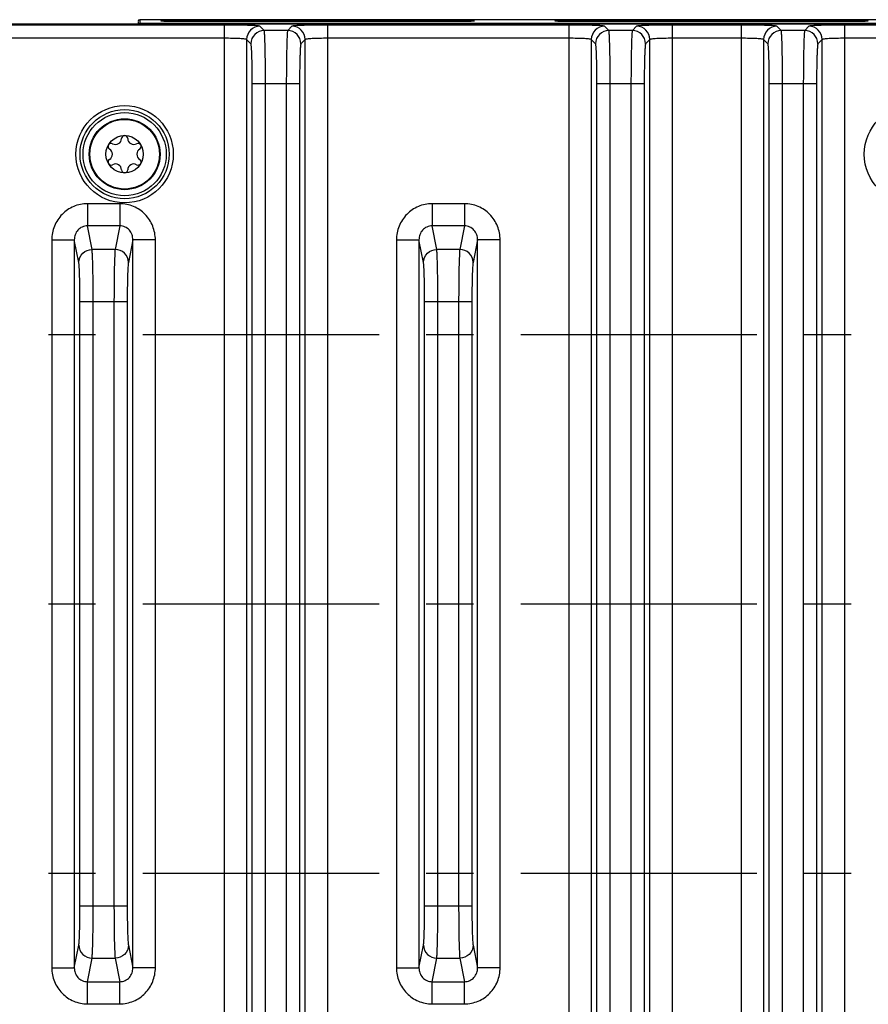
# Model space of a CAD drawing. Header units: inches. Extents: x 0 to 34, y 0 to 22.
# Tile 63 of 106: x 16 to 18.5, y 3.8 to 6.7. Entities that reach past the tile are written whole.
import ezdxf

# ---------------------------------------------------------------- set-up
doc = ezdxf.new("R2010")
doc.units = ezdxf.units.IN
doc.header["$LTSCALE"] = 1.87
doc.header["$MEASUREMENT"] = 0
doc.linetypes.add('CENTER', pattern=[0.6, 0.375, -0.075, 0.075, -0.075])
doc.layers.get('0').update_dxf_attribs({"linetype": 'CONTINUOUS'})
for name, color, linetype in [('COSMETIC', 7, 'CONTINUOUS'), ('DIMENSIONS', 7, 'CONTINUOUS'), ('THREAD', 7, 'CONTINUOUS')]:
    doc.layers.add(name, color=color, linetype=linetype)
doc.styles.get("Standard").update_dxf_attribs({"font": 'txt', "width": 0.8})
doc.dimstyles.new('DIMSTYLE_1', dxfattribs={"dimtxt": 0.125, "dimasz": 0.18, "dimexe": 0.125, "dimexo": 0.0625, "dimgap": 0.0625, "dimtad": 0, "dimtih": 1, "dimtoh": 1, "dimzin": 4, "dimdsep": 46, "dimtxsty": 'STANDARD', "dimblk": '_FILLED', "dimblk1": '_FILLED', "dimblk2": '_FILLED', "dimcen": 0.09, "dimadec": 0, "dimazin": 0, "dimtp": 0.01, "dimtm": 0.01, "dimtfac": 1, "dimtofl": 0, "dimtmove": 0, "dimatfit": 3, "dimldrblk": '_FILLED', "dimfxl": 1, "dimtolj": 1, "dimtzin": 4, "dimarcsym": 0})

# ---------------------------------------------------------------- blocks, each defined once
blk = doc.blocks.new('_FILLED')
at = {"color": 0, "linetype": 'BYBLOCK'}
blk.add_solid([(0, 0), (-1, 0.174), (-1, -0.174)], dxfattribs=at)
blk = doc.blocks.new('*D15')
at = {"layer": 'DIMENSIONS', "color": 2, "linetype": 'CONTINUOUS'}
for p, q in [((15.2659, 3.9419), (15.2659, 2.4024)), ((19.8539, 3.9419), (19.8539, 2.4024)), ((15.2659, 2.5274), (16.8849, 2.5274)), ((19.8539, 2.5274), (18.2349, 2.5274))]:
    blk.add_line(p, q, dxfattribs=at)
at = {"layer": 'DIMENSIONS', "color": 2, "linetype": 'CONTINUOUS', "xscale": 0.18, "yscale": 0.18, "zscale": 0.18, "rotation": 180}
blk.add_blockref('_FILLED', (15.2659, 2.5274), dxfattribs=at)
at = {"layer": 'DIMENSIONS', "color": 2, "linetype": 'CONTINUOUS', "xscale": 0.18, "yscale": 0.18, "zscale": 0.18}
blk.add_blockref('_FILLED', (19.8539, 2.5274), dxfattribs=at)
at = {"layer": 'DIMENSIONS', "color": 2, "linetype": 'CONTINUOUS', "insert": (17.5599, 2.5899), "char_height": 0.125, "width": 1.225, "attachment_point": 2, "line_spacing_factor": 0.9}
blk.add_mtext('4.59{\\Ftxt.shx;\\W1.000000;\\H0.125000; }[116.5]', dxfattribs=at)
blk = doc.blocks.new('*D17')
at = {"layer": 'DIMENSIONS', "color": 2, "linetype": 'CONTINUOUS'}
for p, q in [((12.3546, 4.7884), (12.3546, 0.9024)), ((20.9956, 3.3148), (20.9956, 0.9024)), ((12.3546, 1.0274), (16.0001, 1.0274)), ((20.9956, 1.0274), (17.3501, 1.0274))]:
    blk.add_line(p, q, dxfattribs=at)
at = {"layer": 'DIMENSIONS', "color": 2, "linetype": 'CONTINUOUS', "xscale": 0.18, "yscale": 0.18, "zscale": 0.18, "rotation": 180}
blk.add_blockref('_FILLED', (12.3546, 1.0274), dxfattribs=at)
at = {"layer": 'DIMENSIONS', "color": 2, "linetype": 'CONTINUOUS', "xscale": 0.18, "yscale": 0.18, "zscale": 0.18}
blk.add_blockref('_FILLED', (20.9956, 1.0274), dxfattribs=at)
at = {"layer": 'DIMENSIONS', "color": 2, "linetype": 'CONTINUOUS', "insert": (16.6751, 1.0899), "char_height": 0.125, "width": 1.225, "attachment_point": 2, "line_spacing_factor": 0.9}
blk.add_mtext('8.64{\\Ftxt.shx;\\W1.000000;\\H0.125000; }[219.5]', dxfattribs=at)

msp = doc.modelspace()

# ---------------------------------------------------------------- linework, layer by layer
at = {"color": 7, "linetype": 'CONTINUOUS'}
for p, q in [((13.5125, 6.734), (20.8855, 6.734)), ((16.6292, 6.7305), (15.9132, 6.7305)), ((16.3737, 6.7414), (16.3736, 6.734)), ((16.3787, 6.7464), (16.3785, 6.7355)), ((20.8848, 6.7355), (16.3785, 6.7355)), ((20.8956, 6.7464), (16.3787, 6.7464)), ((16.5416, 6.744), (16.5416, 6.7405)), ((16.5416, 6.744), (17.2716, 6.744)), ((17.2716, 6.7405), (16.5416, 6.7405)), ((16.6292, 6.7305), (16.6292, 3.2932)), ((16.7481, 6.7141), (16.7354, 6.7269)), ((16.8306, 6.7269), (16.8179, 6.7141)), ((16.9368, 3.2932), (16.9368, 6.7305)), ((17.6528, 6.7305), (16.9368, 6.7305)), ((17.2716, 6.744), (17.2716, 6.7405)), ((17.6528, 6.7305), (17.6528, 3.2932)), ((17.7116, 6.744), (17.7116, 6.7405)), ((17.7116, 6.744), (18.4416, 6.744)), ((18.4416, 6.7405), (17.7116, 6.7405)), ((17.7718, 6.7141), (17.759, 6.7269)), ((17.8542, 6.7269), (17.8415, 6.7141)), ((17.9605, 3.2932), (17.9605, 6.7305)), ((18.1646, 6.7305), (17.9605, 6.7305)), ((18.1646, 6.7305), (18.1646, 3.2932)), ((18.2836, 6.7141), (18.2708, 6.7269)), ((18.366, 6.7269), (18.3533, 6.7141)), ((18.4416, 6.744), (18.4416, 6.7405)), ((18.4723, 3.2932), (18.4723, 6.7305)), ((19.1882, 6.7305), (18.4723, 6.7305)), ((16.8179, 6.7141), (16.7481, 6.7141)), ((17.8415, 6.7141), (17.7718, 6.7141)), ((18.3533, 6.7141), (18.2836, 6.7141)), ((16.6292, 6.6911), (15.9132, 6.6911)), ((16.696, 6.6875), (16.696, 3.3362)), ((16.7088, 6.6748), (16.696, 6.6875)), ((16.8699, 6.6875), (16.8572, 6.6748)), ((16.8699, 3.3362), (16.8699, 6.6875)), ((17.6528, 6.6911), (16.9368, 6.6911)), ((17.7197, 6.6875), (17.7197, 3.3362)), ((17.7324, 6.6748), (17.7197, 6.6875)), ((17.8936, 6.6875), (17.8808, 6.6748)), ((17.8936, 3.3362), (17.8936, 6.6875)), ((18.1646, 6.6911), (17.9604, 6.6911)), ((18.2315, 6.6875), (18.2315, 3.3362)), ((18.2442, 6.6748), (18.2315, 6.6875)), ((18.4054, 6.6875), (18.3926, 6.6748)), ((18.4054, 3.3362), (18.4054, 6.6875)), ((19.1882, 6.6911), (18.4723, 6.6911)), ((16.7128, 3.467), (16.7128, 6.5568)), ((16.7128, 6.5568), (16.8532, 6.5568)), ((16.7521, 3.467), (16.7521, 6.5568)), ((16.8139, 6.5568), (16.8139, 3.467)), ((16.8532, 6.5568), (16.8532, 3.467)), ((17.7364, 3.467), (17.7364, 6.5568)), ((17.7364, 6.5568), (17.8768, 6.5568)), ((17.7757, 3.467), (17.7757, 6.5568)), ((17.8375, 6.5568), (17.8375, 3.467)), ((17.8768, 6.5568), (17.8768, 3.467)), ((18.2482, 3.467), (18.2482, 6.5568)), ((18.2482, 6.5568), (18.3887, 6.5568)), ((18.2875, 3.467), (18.2875, 6.5568)), ((18.3493, 6.5568), (18.3493, 3.467)), ((18.3887, 6.5568), (18.3887, 3.467)), ((16.2231, 6.1999), (16.2231, 6.134)), ((16.3193, 6.1999), (16.2231, 6.1999)), ((16.3193, 6.1999), (16.3193, 6.134)), ((17.2467, 6.1999), (17.2467, 6.134)), ((17.3429, 6.1999), (17.2467, 6.1999)), ((17.3429, 6.1999), (17.3429, 6.134)), ((16.2369, 6.0642), (16.2231, 6.134)), ((16.3193, 6.134), (16.2231, 6.134)), ((16.3193, 6.134), (16.3055, 6.0642)), ((17.2605, 6.0642), (17.2467, 6.134)), ((17.3429, 6.134), (17.2467, 6.134)), ((17.3429, 6.134), (17.3291, 6.0642)), ((16.1173, 6.0926), (16.1173, 3.9311)), ((16.1173, 6.0926), (16.1842, 6.0926)), ((16.1842, 6.0926), (16.1842, 3.9311)), ((16.1976, 6.0254), (16.1842, 6.0926)), ((16.3581, 6.0926), (16.3448, 6.0254)), ((16.3581, 3.9311), (16.3581, 6.0926)), ((16.425, 6.0926), (16.3581, 6.0926)), ((16.425, 3.9311), (16.425, 6.0926)), ((17.141, 6.0926), (17.141, 3.9311)), ((17.141, 6.0926), (17.2079, 6.0926)), ((17.2079, 6.0926), (17.2079, 3.9311)), ((17.2212, 6.0254), (17.2079, 6.0926)), ((17.3818, 6.0926), (17.3684, 6.0254)), ((17.3818, 3.9311), (17.3818, 6.0926)), ((17.4486, 6.0926), (17.3818, 6.0926)), ((17.4486, 3.9311), (17.4486, 6.0926)), ((16.3055, 6.0642), (16.2369, 6.0642)), ((17.3291, 6.0642), (17.2605, 6.0642)), ((16.201, 4.1146), (16.201, 5.9091)), ((16.201, 5.9091), (16.3414, 5.9091)), ((16.2403, 4.1146), (16.2403, 5.9091)), ((16.3021, 5.9091), (16.3021, 4.1146)), ((16.3414, 5.9091), (16.3414, 4.1146)), ((17.2246, 4.1146), (17.2246, 5.9091)), ((17.2246, 5.9091), (17.365, 5.9091)), ((17.2639, 4.1146), (17.2639, 5.9091)), ((17.3257, 5.9091), (17.3257, 4.1146)), ((17.365, 5.9091), (17.365, 4.1146)), ((16.201, 4.1146), (16.3414, 4.1146)), ((17.2246, 4.1146), (17.365, 4.1146)), ((16.1842, 3.9311), (16.1976, 3.9983)), ((16.3448, 3.9983), (16.3581, 3.9311)), ((17.2079, 3.9311), (17.2212, 3.9983)), ((17.3684, 3.9983), (17.3818, 3.9311)), ((16.2231, 3.8897), (16.2369, 3.9596)), ((16.2369, 3.9596), (16.3055, 3.9596)), ((16.3055, 3.9596), (16.3193, 3.8897)), ((17.2467, 3.8897), (17.2605, 3.9596)), ((17.2605, 3.9596), (17.3291, 3.9596)), ((17.3291, 3.9596), (17.3429, 3.8897)), ((16.1173, 3.9311), (16.1842, 3.9311)), ((16.425, 3.9311), (16.3581, 3.9311)), ((17.141, 3.9311), (17.2079, 3.9311)), ((17.4486, 3.9311), (17.3818, 3.9311)), ((16.2231, 3.8897), (16.3193, 3.8897)), ((16.2231, 3.8238), (16.2231, 3.8897)), ((16.3193, 3.8238), (16.3193, 3.8897)), ((17.2467, 3.8897), (17.3429, 3.8897)), ((17.2467, 3.8238), (17.2467, 3.8897)), ((17.3429, 3.8238), (17.3429, 3.8897)), ((16.2231, 3.8238), (16.3193, 3.8238)), ((17.2467, 3.8238), (17.3429, 3.8238))]:
    msp.add_line(p, q, dxfattribs=at)
for centre, radius in [((16.3337, 6.3469), 0.1445), ((18.6746, 6.3469), 0.1445), ((16.3337, 6.3469), 0.1236), ((16.3337, 6.3469), 0.1053), ((16.3337, 6.3469), 0.1033), ((16.3337, 6.3469), 0.0555)]:
    msp.add_circle(centre, radius, dxfattribs=at)
for centre, radius, start, end in [((16.3787, 6.7414), 0.005, 89.9954, 178.9957), ((16.7355, 6.6875), 0.0394, 90.0842, 179.9158), ((16.8305, 6.6875), 0.0394, 0.0842, 89.9158), ((17.7591, 6.6875), 0.0394, 90.0842, 179.9158), ((17.8542, 6.6875), 0.0394, 0.0842, 89.9158), ((18.2709, 6.6875), 0.0394, 90.0842, 179.9158), ((18.366, 6.6875), 0.0394, 0.0842, 89.9158), ((16.7482, 6.6747), 0.0394, 90.0842, 179.9158), ((16.8178, 6.6747), 0.0394, 0.0842, 89.9158), ((17.7718, 6.6747), 0.0394, 90.0842, 179.9158), ((17.8414, 6.6747), 0.0394, 0.0842, 89.9158), ((18.2836, 6.6747), 0.0394, 90.0842, 179.9158), ((18.3532, 6.6747), 0.0394, 0.0842, 89.9158), ((16.2936, 6.37), 0.00906, 61.6303, 238.3697), ((16.3065, 6.3939), 0.0181, 241.6303, 358.3697), ((16.3337, 6.3931), 0.00906, 1.6303, 178.3697), ((16.3608, 6.3939), 0.0181, 181.6303, 298.3697), ((16.3737, 6.37), 0.00906, 301.6303, 118.3697), ((16.2793, 6.3469), 0.0181, 301.6303, 58.3697), ((16.388, 6.3469), 0.0181, 121.6303, 238.3697), ((16.2936, 6.3237), 0.00906, 121.6303, 298.3697), ((16.3065, 6.2998), 0.0181, 1.6303, 118.3697), ((16.3608, 6.2998), 0.0181, 61.6303, 178.3697), ((16.3737, 6.3237), 0.00906, 241.6303, 58.3697), ((16.3337, 6.3006), 0.00906, 181.6303, 358.3697)]:
    msp.add_arc(centre, radius, start, end, dxfattribs=at)
for points, knots in [([(16.375, 6.734), (16.3754, 6.7344), (16.3765, 6.7352), (16.3779, 6.7355), (16.3785, 6.7355)], [0, 0, 0, 0, 0.516213, 1, 1, 1, 1]), ([(16.441, 6.7422), (16.4409, 6.7423), (16.4415, 6.7424), (16.4419, 6.7425), (16.4427, 6.7426), (16.4437, 6.7426), (16.4456, 6.7428), (16.4485, 6.7429), (16.4526, 6.743), (16.4576, 6.7432), (16.4635, 6.7433), (16.4728, 6.7435), (16.486, 6.7437), (16.5033, 6.7439), (16.5221, 6.744), (16.535, 6.744), (16.5416, 6.744)], [0, 0, 0, 0, 0.003636, 0.008995, 0.016777, 0.026974, 0.039562, 0.071795, 0.113165, 0.163281, 0.221669, 0.287732, 0.439988, 0.614584, 0.80462, 1, 1, 1, 1]), ([(16.5416, 6.7405), (16.5352, 6.7405), (16.5225, 6.7405), (16.5041, 6.7406), (16.4894, 6.7407), (16.4786, 6.7408), (16.4713, 6.741), (16.4647, 6.7411), (16.4588, 6.7412), (16.4537, 6.7414), (16.4494, 6.7415), (16.4464, 6.7416), (16.4444, 6.7418), (16.4433, 6.7418), (16.4424, 6.7419), (16.4417, 6.742), (16.4413, 6.7421), (16.441, 6.7421), (16.441, 6.7422)], [0, 0, 0, 0, 0.191276, 0.377548, 0.549343, 0.627663, 0.70014, 0.766086, 0.824814, 0.875742, 0.918405, 0.95242, 0.966083, 0.977473, 0.986565, 0.993341, 0.997804, 1, 1, 1, 1]), ([(16.7354, 6.7269), (16.7352, 6.7271), (16.7342, 6.7273), (16.7324, 6.7277), (16.7297, 6.728), (16.7242, 6.7285), (16.7152, 6.729), (16.7021, 6.7295), (16.6864, 6.7299), (16.6617, 6.7303), (16.6424, 6.7305), (16.6292, 6.7305)], [0, 0, 0, 0, 0.0086, 0.025967, 0.05218, 0.08706, 0.181487, 0.305911, 0.455829, 0.625681, 1, 1, 1, 1]), ([(16.9368, 6.7305), (16.9236, 6.7305), (16.9042, 6.7303), (16.8796, 6.7299), (16.8639, 6.7295), (16.8508, 6.729), (16.8418, 6.7285), (16.8363, 6.728), (16.8335, 6.7277), (16.8318, 6.7273), (16.8308, 6.7271), (16.8306, 6.7269)], [0, 0, 0, 0, 0.374319, 0.544171, 0.69409, 0.818514, 0.91294, 0.94782, 0.974033, 0.9914, 1, 1, 1, 1]), ([(17.2716, 6.744), (17.2781, 6.744), (17.2911, 6.744), (17.3099, 6.7439), (17.3272, 6.7437), (17.3404, 6.7435), (17.3497, 6.7433), (17.3555, 6.7432), (17.3605, 6.743), (17.3647, 6.7429), (17.3676, 6.7428), (17.3694, 6.7426), (17.3704, 6.7426), (17.3713, 6.7425), (17.3717, 6.7424), (17.3722, 6.7423), (17.3722, 6.7422)], [0, 0, 0, 0, 0.195505, 0.38555, 0.560085, 0.712324, 0.778378, 0.836753, 0.886858, 0.92822, 0.960446, 0.973033, 0.983227, 0.991007, 0.996365, 1, 1, 1, 1]), ([(17.3722, 6.7422), (17.3721, 6.7421), (17.3719, 6.7421), (17.3714, 6.742), (17.3708, 6.7419), (17.3699, 6.7418), (17.3687, 6.7418), (17.3667, 6.7416), (17.3637, 6.7415), (17.3594, 6.7414), (17.3543, 6.7412), (17.3484, 6.7411), (17.3418, 6.741), (17.3345, 6.7408), (17.3237, 6.7407), (17.3091, 6.7406), (17.2907, 6.7405), (17.278, 6.7405), (17.2716, 6.7405)], [0, 0, 0, 0, 0.002197, 0.00666, 0.013438, 0.022532, 0.033924, 0.047589, 0.081611, 0.124283, 0.175221, 0.233962, 0.299916, 0.372399, 0.450732, 0.622588, 0.808848, 1, 1, 1, 1]), ([(17.611, 6.7422), (17.6109, 6.7423), (17.6115, 6.7424), (17.6119, 6.7425), (17.6127, 6.7426), (17.6137, 6.7426), (17.6156, 6.7428), (17.6185, 6.7429), (17.6226, 6.743), (17.6276, 6.7432), (17.6335, 6.7433), (17.6428, 6.7435), (17.656, 6.7437), (17.6733, 6.7439), (17.6921, 6.744), (17.705, 6.744), (17.7116, 6.744)], [0, 0, 0, 0, 0.003636, 0.008995, 0.016777, 0.026974, 0.039562, 0.071795, 0.113165, 0.163281, 0.221669, 0.287732, 0.439988, 0.614584, 0.80462, 1, 1, 1, 1]), ([(17.7116, 6.7405), (17.7052, 6.7405), (17.6925, 6.7405), (17.6741, 6.7406), (17.6594, 6.7407), (17.6486, 6.7408), (17.6413, 6.741), (17.6347, 6.7411), (17.6288, 6.7412), (17.6237, 6.7414), (17.6194, 6.7415), (17.6164, 6.7416), (17.6144, 6.7418), (17.6133, 6.7418), (17.6124, 6.7419), (17.6117, 6.742), (17.6113, 6.7421), (17.611, 6.7421), (17.611, 6.7422)], [0, 0, 0, 0, 0.191276, 0.377548, 0.549343, 0.627663, 0.70014, 0.766086, 0.824814, 0.875742, 0.918405, 0.95242, 0.966083, 0.977473, 0.986565, 0.993341, 0.997804, 1, 1, 1, 1]), ([(17.759, 6.7269), (17.7588, 6.7271), (17.7578, 6.7273), (17.7561, 6.7277), (17.7533, 6.728), (17.7478, 6.7285), (17.7388, 6.729), (17.7257, 6.7295), (17.71, 6.7299), (17.6854, 6.7303), (17.6661, 6.7305), (17.6528, 6.7305)], [0, 0, 0, 0, 0.0086, 0.025967, 0.05218, 0.08706, 0.181487, 0.305911, 0.455829, 0.625681, 1, 1, 1, 1]), ([(17.9605, 6.7305), (17.9472, 6.7305), (17.9279, 6.7303), (17.9033, 6.7299), (17.8875, 6.7295), (17.8744, 6.729), (17.8654, 6.7285), (17.86, 6.728), (17.8572, 6.7277), (17.8554, 6.7273), (17.8544, 6.7271), (17.8542, 6.7269)], [0, 0, 0, 0, 0.374319, 0.544171, 0.69409, 0.818514, 0.91294, 0.94782, 0.974033, 0.9914, 1, 1, 1, 1]), ([(18.2708, 6.7269), (18.2706, 6.7271), (18.2696, 6.7273), (18.2679, 6.7277), (18.2651, 6.728), (18.2596, 6.7285), (18.2506, 6.729), (18.2375, 6.7295), (18.2218, 6.7299), (18.1972, 6.7303), (18.1779, 6.7305), (18.1646, 6.7305)], [0, 0, 0, 0, 0.0086, 0.025967, 0.05218, 0.08706, 0.181487, 0.305911, 0.455829, 0.625681, 1, 1, 1, 1]), ([(18.4723, 6.7305), (18.459, 6.7305), (18.4397, 6.7303), (18.4151, 6.7299), (18.3993, 6.7295), (18.3862, 6.729), (18.3772, 6.7285), (18.3718, 6.728), (18.369, 6.7277), (18.3672, 6.7273), (18.3662, 6.7271), (18.366, 6.7269)], [0, 0, 0, 0, 0.374319, 0.544171, 0.69409, 0.818514, 0.91294, 0.94782, 0.974033, 0.9914, 1, 1, 1, 1]), ([(18.4416, 6.744), (18.4481, 6.744), (18.4611, 6.744), (18.4799, 6.7439), (18.4972, 6.7437), (18.5104, 6.7435), (18.5197, 6.7433), (18.5255, 6.7432), (18.5305, 6.743), (18.5347, 6.7429), (18.5376, 6.7428), (18.5394, 6.7426), (18.5404, 6.7426), (18.5413, 6.7425), (18.5417, 6.7424), (18.5422, 6.7423), (18.5422, 6.7422)], [0, 0, 0, 0, 0.195505, 0.38555, 0.560085, 0.712324, 0.778378, 0.836753, 0.886858, 0.92822, 0.960446, 0.973033, 0.983227, 0.991007, 0.996365, 1, 1, 1, 1]), ([(18.5422, 6.7422), (18.5421, 6.7421), (18.5419, 6.7421), (18.5414, 6.742), (18.5408, 6.7419), (18.5399, 6.7418), (18.5387, 6.7418), (18.5367, 6.7416), (18.5337, 6.7415), (18.5294, 6.7414), (18.5243, 6.7412), (18.5184, 6.7411), (18.5118, 6.741), (18.5045, 6.7408), (18.4937, 6.7407), (18.4791, 6.7406), (18.4607, 6.7405), (18.448, 6.7405), (18.4416, 6.7405)], [0, 0, 0, 0, 0.002197, 0.00666, 0.013438, 0.022532, 0.033924, 0.047589, 0.081611, 0.124283, 0.175221, 0.233962, 0.299916, 0.372399, 0.450732, 0.622588, 0.808848, 1, 1, 1, 1]), ([(16.7521, 6.5568), (16.7521, 6.5668), (16.7521, 6.5864), (16.7518, 6.615), (16.7515, 6.6415), (16.751, 6.6648), (16.7505, 6.6819), (16.7501, 6.6934), (16.7497, 6.7002), (16.7493, 6.7056), (16.749, 6.7098), (16.7486, 6.7124), (16.7484, 6.7138), (16.7481, 6.7141)], [0, 0, 0, 0, 0.190755, 0.374541, 0.544522, 0.694519, 0.819009, 0.870232, 0.913453, 0.948287, 0.974432, 0.991671, 1, 1, 1, 1]), ([(16.8179, 6.7141), (16.8176, 6.7138), (16.8174, 6.7124), (16.817, 6.7098), (16.8166, 6.7056), (16.8163, 6.7002), (16.8159, 6.6934), (16.8155, 6.6819), (16.815, 6.6648), (16.8145, 6.6415), (16.8141, 6.615), (16.8139, 6.5864), (16.8139, 6.5668), (16.8139, 6.5568)], [0, 0, 0, 0, 0.008329, 0.025568, 0.051713, 0.086547, 0.129768, 0.180991, 0.305481, 0.455478, 0.625459, 0.809245, 1, 1, 1, 1]), ([(17.7757, 6.5568), (17.7757, 6.5668), (17.7757, 6.5864), (17.7755, 6.615), (17.7751, 6.6415), (17.7746, 6.6648), (17.7741, 6.6819), (17.7737, 6.6934), (17.7733, 6.7002), (17.773, 6.7056), (17.7726, 6.7098), (17.7722, 6.7124), (17.772, 6.7138), (17.7718, 6.7141)], [0, 0, 0, 0, 0.190755, 0.374541, 0.544522, 0.694519, 0.819009, 0.870232, 0.913453, 0.948287, 0.974432, 0.991671, 1, 1, 1, 1]), ([(17.8415, 6.7141), (17.8412, 6.7138), (17.841, 6.7124), (17.8406, 6.7098), (17.8403, 6.7056), (17.8399, 6.7002), (17.8396, 6.6934), (17.8391, 6.6819), (17.8386, 6.6648), (17.8381, 6.6415), (17.8378, 6.615), (17.8375, 6.5864), (17.8375, 6.5668), (17.8375, 6.5568)], [0, 0, 0, 0, 0.008329, 0.025568, 0.051713, 0.086547, 0.129768, 0.180991, 0.305481, 0.455478, 0.625459, 0.809245, 1, 1, 1, 1]), ([(18.2875, 6.5568), (18.2875, 6.5668), (18.2875, 6.5864), (18.2873, 6.615), (18.2869, 6.6415), (18.2865, 6.6648), (18.286, 6.6819), (18.2855, 6.6934), (18.2851, 6.7002), (18.2848, 6.7056), (18.2845, 6.7098), (18.284, 6.7124), (18.2838, 6.7138), (18.2836, 6.7141)], [0, 0, 0, 0, 0.190755, 0.374541, 0.544522, 0.694519, 0.819009, 0.870232, 0.913453, 0.948287, 0.974432, 0.991671, 1, 1, 1, 1]), ([(18.3533, 6.7141), (18.353, 6.7138), (18.3528, 6.7124), (18.3524, 6.7098), (18.3521, 6.7056), (18.3517, 6.7002), (18.3514, 6.6934), (18.3509, 6.6819), (18.3504, 6.6648), (18.3499, 6.6415), (18.3496, 6.615), (18.3494, 6.5864), (18.3493, 6.5668), (18.3493, 6.5568)], [0, 0, 0, 0, 0.008329, 0.025568, 0.051713, 0.086547, 0.129768, 0.180991, 0.305481, 0.455478, 0.625459, 0.809245, 1, 1, 1, 1]), ([(16.696, 6.6875), (16.6957, 6.688), (16.6934, 6.6884), (16.6897, 6.6891), (16.6833, 6.6896), (16.6751, 6.6901), (16.6652, 6.6906), (16.6497, 6.691), (16.6375, 6.6911), (16.6292, 6.6911)], [0, 0, 0, 0, 0.027028, 0.088415, 0.182845, 0.307114, 0.456775, 0.626326, 1, 1, 1, 1]), ([(16.7128, 6.5568), (16.7128, 6.5715), (16.7126, 6.593), (16.7122, 6.6203), (16.7117, 6.6378), (16.7111, 6.6523), (16.7105, 6.6623), (16.71, 6.6684), (16.7097, 6.6715), (16.7093, 6.6735), (16.709, 6.6746), (16.7088, 6.6748)], [0, 0, 0, 0, 0.374306, 0.544184, 0.694096, 0.818524, 0.912957, 0.947823, 0.974033, 0.991392, 1, 1, 1, 1]), ([(16.8572, 6.6748), (16.857, 6.6746), (16.8567, 6.6735), (16.8563, 6.6715), (16.856, 6.6684), (16.8554, 6.6623), (16.8549, 6.6523), (16.8543, 6.6378), (16.8538, 6.6203), (16.8534, 6.593), (16.8532, 6.5715), (16.8532, 6.5568)], [0, 0, 0, 0, 0.008608, 0.025967, 0.052177, 0.087043, 0.181476, 0.305904, 0.455816, 0.625694, 1, 1, 1, 1]), ([(16.9368, 6.6911), (16.9285, 6.6911), (16.9163, 6.691), (16.9008, 6.6906), (16.8909, 6.6901), (16.8827, 6.6896), (16.8763, 6.6891), (16.8725, 6.6884), (16.8703, 6.688), (16.8699, 6.6875)], [0, 0, 0, 0, 0.373675, 0.543226, 0.692887, 0.817155, 0.911585, 0.972972, 1, 1, 1, 1]), ([(17.7197, 6.6875), (17.7193, 6.688), (17.7171, 6.6884), (17.7133, 6.6891), (17.7069, 6.6896), (17.6987, 6.6901), (17.6888, 6.6906), (17.6733, 6.691), (17.6612, 6.6911), (17.6528, 6.6911)], [0, 0, 0, 0, 0.027028, 0.088415, 0.182845, 0.307114, 0.456775, 0.626326, 1, 1, 1, 1]), ([(17.7364, 6.5568), (17.7364, 6.5715), (17.7363, 6.593), (17.7358, 6.6203), (17.7353, 6.6378), (17.7347, 6.6523), (17.7342, 6.6623), (17.7336, 6.6684), (17.7333, 6.6715), (17.7329, 6.6735), (17.7327, 6.6746), (17.7324, 6.6748)], [0, 0, 0, 0, 0.374306, 0.544184, 0.694096, 0.818524, 0.912957, 0.947823, 0.974033, 0.991392, 1, 1, 1, 1]), ([(17.8808, 6.6748), (17.8806, 6.6746), (17.8803, 6.6735), (17.8799, 6.6715), (17.8796, 6.6684), (17.8791, 6.6623), (17.8785, 6.6523), (17.8779, 6.6378), (17.8775, 6.6203), (17.877, 6.593), (17.8768, 6.5715), (17.8768, 6.5568)], [0, 0, 0, 0, 0.008608, 0.025967, 0.052177, 0.087043, 0.181476, 0.305904, 0.455816, 0.625694, 1, 1, 1, 1]), ([(17.9604, 6.6911), (17.9521, 6.6911), (17.9399, 6.691), (17.9244, 6.6906), (17.9145, 6.6901), (17.9063, 6.6896), (17.8999, 6.6891), (17.8962, 6.6884), (17.8939, 6.688), (17.8936, 6.6875)], [0, 0, 0, 0, 0.373675, 0.543226, 0.692887, 0.817155, 0.911585, 0.972972, 1, 1, 1, 1]), ([(18.2315, 6.6875), (18.2312, 6.688), (18.2289, 6.6884), (18.2251, 6.6891), (18.2187, 6.6896), (18.2106, 6.6901), (18.2006, 6.6906), (18.1851, 6.691), (18.173, 6.6911), (18.1646, 6.6911)], [0, 0, 0, 0, 0.027028, 0.088415, 0.182845, 0.307114, 0.456775, 0.626326, 1, 1, 1, 1]), ([(18.2482, 6.5568), (18.2482, 6.5715), (18.2481, 6.593), (18.2476, 6.6203), (18.2471, 6.6378), (18.2465, 6.6523), (18.246, 6.6623), (18.2454, 6.6684), (18.2451, 6.6715), (18.2447, 6.6735), (18.2445, 6.6746), (18.2442, 6.6748)], [0, 0, 0, 0, 0.374306, 0.544184, 0.694096, 0.818524, 0.912957, 0.947823, 0.974033, 0.991392, 1, 1, 1, 1]), ([(18.3926, 6.6748), (18.3924, 6.6746), (18.3922, 6.6735), (18.3918, 6.6715), (18.3914, 6.6684), (18.3909, 6.6623), (18.3903, 6.6523), (18.3897, 6.6378), (18.3893, 6.6203), (18.3888, 6.593), (18.3887, 6.5715), (18.3887, 6.5568)], [0, 0, 0, 0, 0.008608, 0.025967, 0.052177, 0.087043, 0.181476, 0.305904, 0.455816, 0.625694, 1, 1, 1, 1]), ([(18.4723, 6.6911), (18.4639, 6.6911), (18.4517, 6.691), (18.4362, 6.6906), (18.4263, 6.6901), (18.4181, 6.6896), (18.4117, 6.6891), (18.408, 6.6884), (18.4057, 6.688), (18.4054, 6.6875)], [0, 0, 0, 0, 0.373675, 0.543226, 0.692887, 0.817155, 0.911585, 0.972972, 1, 1, 1, 1]), ([(16.2231, 6.1999), (16.2092, 6.1999), (16.1812, 6.1942), (16.146, 6.1702), (16.1227, 6.1345), (16.1173, 6.1065), (16.1173, 6.0926)], [0, 0, 0, 0, 0.249967, 0.499914, 0.749912, 1, 1, 1, 1]), ([(16.425, 6.0926), (16.425, 6.1065), (16.4196, 6.1345), (16.3964, 6.1702), (16.3612, 6.1942), (16.3332, 6.1999), (16.3193, 6.1999)], [0, 0, 0, 0, 0.250088, 0.500086, 0.750033, 1, 1, 1, 1]), ([(17.2467, 6.1999), (17.2328, 6.1999), (17.2048, 6.1942), (17.1696, 6.1702), (17.1464, 6.1345), (17.141, 6.1065), (17.141, 6.0926)], [0, 0, 0, 0, 0.249967, 0.499914, 0.749912, 1, 1, 1, 1]), ([(17.4486, 6.0926), (17.4486, 6.1065), (17.4433, 6.1345), (17.42, 6.1702), (17.3848, 6.1942), (17.3568, 6.1999), (17.3429, 6.1999)], [0, 0, 0, 0, 0.250088, 0.500086, 0.750033, 1, 1, 1, 1]), ([(16.2231, 6.134), (16.2178, 6.134), (16.207, 6.1318), (16.194, 6.1221), (16.1859, 6.1082), (16.1842, 6.0978), (16.1842, 6.0926)], [0, 0, 0, 0, 0.253577, 0.505493, 0.754092, 1, 1, 1, 1]), ([(16.3581, 6.0926), (16.3582, 6.0978), (16.3565, 6.1082), (16.3484, 6.1221), (16.3354, 6.1318), (16.3246, 6.134), (16.3193, 6.134)], [0, 0, 0, 0, 0.245908, 0.494507, 0.746423, 1, 1, 1, 1]), ([(17.2467, 6.134), (17.2414, 6.134), (17.2306, 6.1318), (17.2176, 6.1221), (17.2095, 6.1082), (17.2078, 6.0978), (17.2079, 6.0926)], [0, 0, 0, 0, 0.253577, 0.505493, 0.754092, 1, 1, 1, 1]), ([(17.3818, 6.0926), (17.3818, 6.0978), (17.3801, 6.1082), (17.372, 6.1221), (17.359, 6.1318), (17.3482, 6.134), (17.3429, 6.134)], [0, 0, 0, 0, 0.245908, 0.494507, 0.746423, 1, 1, 1, 1]), ([(16.1976, 6.0254), (16.1976, 6.0353), (16.2062, 6.0559), (16.2269, 6.0641), (16.2369, 6.0642)], [0, 0, 0, 0, 0.497421, 1, 1, 1, 1]), ([(16.2403, 5.9091), (16.2403, 5.927), (16.2402, 5.9608), (16.2395, 6.0062), (16.2387, 6.0376), (16.2377, 6.0556), (16.2372, 6.0618), (16.2369, 6.0642)], [0, 0, 0, 0, 0.347197, 0.65248, 0.879124, 0.954006, 1, 1, 1, 1]), ([(16.3055, 6.0642), (16.3051, 6.0618), (16.3046, 6.0556), (16.3037, 6.0376), (16.3029, 6.0062), (16.3022, 5.9608), (16.3021, 5.927), (16.3021, 5.9091)], [0, 0, 0, 0, 0.045994, 0.120876, 0.34752, 0.652803, 1, 1, 1, 1]), ([(16.3448, 6.0254), (16.3448, 6.0353), (16.3362, 6.0559), (16.3155, 6.0641), (16.3055, 6.0642)], [0, 0, 0, 0, 0.49742, 1, 1, 1, 1]), ([(17.2212, 6.0254), (17.2212, 6.0353), (17.2298, 6.0559), (17.2505, 6.0641), (17.2605, 6.0642)], [0, 0, 0, 0, 0.497421, 1, 1, 1, 1]), ([(17.2639, 5.9091), (17.2639, 5.927), (17.2638, 5.9608), (17.2631, 6.0062), (17.2623, 6.0376), (17.2613, 6.0556), (17.2609, 6.0618), (17.2605, 6.0642)], [0, 0, 0, 0, 0.347197, 0.65248, 0.879124, 0.954006, 1, 1, 1, 1]), ([(17.3291, 6.0642), (17.3287, 6.0618), (17.3283, 6.0556), (17.3273, 6.0376), (17.3265, 6.0062), (17.3258, 5.9608), (17.3257, 5.927), (17.3257, 5.9091)], [0, 0, 0, 0, 0.045994, 0.120876, 0.34752, 0.652803, 1, 1, 1, 1]), ([(17.3684, 6.0254), (17.3684, 6.0353), (17.3598, 6.0559), (17.3391, 6.0641), (17.3291, 6.0642)], [0, 0, 0, 0, 0.49742, 1, 1, 1, 1]), ([(16.201, 5.9091), (16.201, 5.9225), (16.2008, 5.9479), (16.2002, 5.9819), (16.1993, 6.0055), (16.1984, 6.0189), (16.1979, 6.0236), (16.1976, 6.0254)], [0, 0, 0, 0, 0.3471, 0.652307, 0.878928, 0.953864, 1, 1, 1, 1]), ([(16.3448, 6.0254), (16.3445, 6.0236), (16.344, 6.0189), (16.343, 6.0055), (16.3422, 5.9819), (16.3415, 5.9479), (16.3414, 5.9225), (16.3414, 5.9091)], [0, 0, 0, 0, 0.046136, 0.121072, 0.347693, 0.6529, 1, 1, 1, 1]), ([(17.2246, 5.9091), (17.2246, 5.9225), (17.2244, 5.9479), (17.2238, 5.9819), (17.223, 6.0055), (17.222, 6.0189), (17.2215, 6.0236), (17.2212, 6.0254)], [0, 0, 0, 0, 0.3471, 0.652307, 0.878928, 0.953864, 1, 1, 1, 1]), ([(17.3684, 6.0254), (17.3681, 6.0236), (17.3676, 6.0189), (17.3666, 6.0055), (17.3658, 5.9819), (17.3652, 5.9479), (17.365, 5.9225), (17.365, 5.9091)], [0, 0, 0, 0, 0.046136, 0.121072, 0.347693, 0.6529, 1, 1, 1, 1]), ([(16.1976, 3.9983), (16.1979, 4.0001), (16.1984, 4.0048), (16.1993, 4.0182), (16.2002, 4.0418), (16.2008, 4.0759), (16.201, 4.1012), (16.201, 4.1146)], [0, 0, 0, 0, 0.046136, 0.121072, 0.347693, 0.6529, 1, 1, 1, 1]), ([(16.2369, 3.9596), (16.2372, 3.9619), (16.2377, 3.9681), (16.2387, 3.9861), (16.2395, 4.0175), (16.2402, 4.0629), (16.2403, 4.0967), (16.2403, 4.1146)], [0, 0, 0, 0, 0.045994, 0.120876, 0.34752, 0.652803, 1, 1, 1, 1]), ([(16.3021, 4.1146), (16.3021, 4.0967), (16.3022, 4.0629), (16.3029, 4.0175), (16.3037, 3.9861), (16.3046, 3.9681), (16.3051, 3.9619), (16.3055, 3.9596)], [0, 0, 0, 0, 0.347197, 0.65248, 0.879124, 0.954006, 1, 1, 1, 1]), ([(16.3414, 4.1146), (16.3414, 4.1012), (16.3415, 4.0759), (16.3422, 4.0418), (16.343, 4.0182), (16.344, 4.0048), (16.3445, 4.0001), (16.3448, 3.9983)], [0, 0, 0, 0, 0.3471, 0.652307, 0.878928, 0.953864, 1, 1, 1, 1]), ([(17.2212, 3.9983), (17.2215, 4.0001), (17.222, 4.0048), (17.223, 4.0182), (17.2238, 4.0418), (17.2244, 4.0759), (17.2246, 4.1012), (17.2246, 4.1146)], [0, 0, 0, 0, 0.046136, 0.121072, 0.347693, 0.6529, 1, 1, 1, 1]), ([(17.2605, 3.9596), (17.2609, 3.9619), (17.2613, 3.9681), (17.2623, 3.9861), (17.2631, 4.0175), (17.2638, 4.0629), (17.2639, 4.0967), (17.2639, 4.1146)], [0, 0, 0, 0, 0.045994, 0.120876, 0.34752, 0.652803, 1, 1, 1, 1]), ([(17.3257, 4.1146), (17.3257, 4.0967), (17.3258, 4.0629), (17.3265, 4.0175), (17.3273, 3.9861), (17.3283, 3.9681), (17.3287, 3.9619), (17.3291, 3.9596)], [0, 0, 0, 0, 0.347197, 0.65248, 0.879124, 0.954006, 1, 1, 1, 1]), ([(17.365, 4.1146), (17.365, 4.1012), (17.3652, 4.0759), (17.3658, 4.0418), (17.3666, 4.0182), (17.3676, 4.0048), (17.3681, 4.0001), (17.3684, 3.9983)], [0, 0, 0, 0, 0.3471, 0.652307, 0.878928, 0.953864, 1, 1, 1, 1]), ([(16.1976, 3.9983), (16.1976, 3.9884), (16.2062, 3.9678), (16.2269, 3.9596), (16.2369, 3.9596)], [0, 0, 0, 0, 0.49742, 1, 1, 1, 1]), ([(16.3448, 3.9983), (16.3448, 3.9884), (16.3362, 3.9678), (16.3155, 3.9596), (16.3055, 3.9596)], [0, 0, 0, 0, 0.497421, 1, 1, 1, 1]), ([(17.2212, 3.9983), (17.2212, 3.9884), (17.2298, 3.9678), (17.2505, 3.9596), (17.2605, 3.9596)], [0, 0, 0, 0, 0.49742, 1, 1, 1, 1]), ([(17.3684, 3.9983), (17.3684, 3.9884), (17.3598, 3.9678), (17.3391, 3.9596), (17.3291, 3.9596)], [0, 0, 0, 0, 0.497421, 1, 1, 1, 1]), ([(16.1173, 3.9311), (16.1173, 3.9172), (16.1227, 3.8892), (16.146, 3.8535), (16.1812, 3.8295), (16.2092, 3.8238), (16.2231, 3.8238)], [0, 0, 0, 0, 0.250088, 0.500086, 0.750033, 1, 1, 1, 1]), ([(16.1842, 3.9311), (16.1842, 3.9259), (16.1859, 3.9155), (16.194, 3.9016), (16.207, 3.8919), (16.2178, 3.8897), (16.2231, 3.8897)], [0, 0, 0, 0, 0.245908, 0.494507, 0.746423, 1, 1, 1, 1]), ([(16.3193, 3.8238), (16.3332, 3.8238), (16.3612, 3.8295), (16.3964, 3.8535), (16.4196, 3.8892), (16.425, 3.9172), (16.425, 3.9311)], [0, 0, 0, 0, 0.249967, 0.499914, 0.749912, 1, 1, 1, 1]), ([(16.3193, 3.8897), (16.3246, 3.8897), (16.3354, 3.8919), (16.3484, 3.9016), (16.3565, 3.9155), (16.3582, 3.9259), (16.3581, 3.9311)], [0, 0, 0, 0, 0.253577, 0.505493, 0.754092, 1, 1, 1, 1]), ([(17.141, 3.9311), (17.141, 3.9172), (17.1464, 3.8892), (17.1696, 3.8535), (17.2048, 3.8295), (17.2328, 3.8238), (17.2467, 3.8238)], [0, 0, 0, 0, 0.250088, 0.500086, 0.750033, 1, 1, 1, 1]), ([(17.2079, 3.9311), (17.2078, 3.9259), (17.2095, 3.9155), (17.2176, 3.9016), (17.2306, 3.8919), (17.2414, 3.8897), (17.2467, 3.8897)], [0, 0, 0, 0, 0.245908, 0.494507, 0.746423, 1, 1, 1, 1]), ([(17.3429, 3.8238), (17.3568, 3.8238), (17.3848, 3.8295), (17.42, 3.8535), (17.4433, 3.8892), (17.4486, 3.9172), (17.4486, 3.9311)], [0, 0, 0, 0, 0.249967, 0.499914, 0.749912, 1, 1, 1, 1]), ([(17.3429, 3.8897), (17.3482, 3.8897), (17.359, 3.8919), (17.372, 3.9016), (17.3801, 3.9155), (17.3818, 3.9259), (17.3818, 3.9311)], [0, 0, 0, 0, 0.253577, 0.505493, 0.754092, 1, 1, 1, 1])]:
    msp.add_open_spline(points, degree=3, knots=knots, dxfattribs=at)
at = {"layer": 'COSMETIC', "color": 7, "linetype": 'CONTINUOUS'}
msp.add_circle((16.3337, 6.3469), 0.1323, dxfattribs=at)
at = {"layer": 'THREAD', "color": 7, "linetype": 'CENTER'}
for p, q in [((15.2659, 5.8119), (19.6464, 5.8119)), ((15.2659, 5.0119), (19.6464, 5.0119)), ((15.2659, 4.2119), (19.5919, 4.2119))]:
    msp.add_line(p, q, dxfattribs=at)

# ---------------------------------------------------------------- dimensions: what is measured, and where the dimension line sits
at = {"layer": 'DIMENSIONS', "color": 2, "linetype": 'CONTINUOUS'}
for base, p1, p2, picture, middle in [((20.9956, 1.0274), (12.3546, 4.8509), (20.9956, 3.3773), '*D17', (16.6751, 1.0274)), ((19.8539, 2.5274), (15.2659, 4.0044), (19.8539, 4.0044), '*D15', (17.5599, 2.5274))]:
    dim = msp.add_linear_dim(base=base, p1=p1, p2=p2, dimstyle='DIMSTYLE_1', dxfattribs=at)
    dim.commit()
    dim.dimension.update_dxf_attribs({"geometry": picture, "text_midpoint": middle, "dimtype": 160})

doc.saveas('drawing.dxf')
